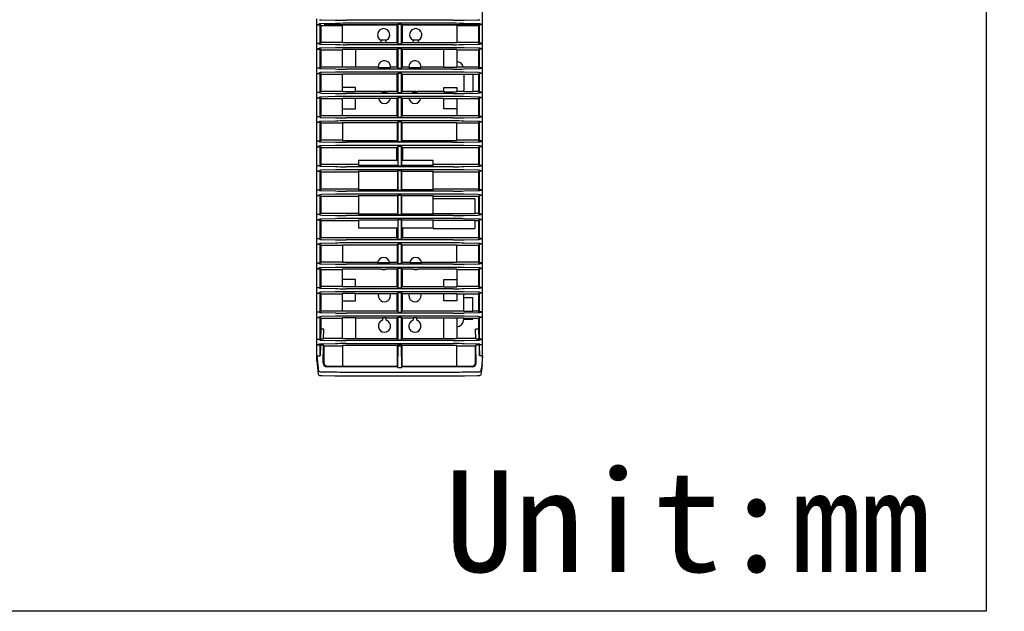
# Model space of a CAD drawing. Header units: millimetres. Extents: x 27 to 414, y 27 to 296.
# Tile 10 of 12: x 221 to 414, y 27 to 143. Entities that reach past the tile are written whole.
import ezdxf

# ---------------------------------------------------------------- set-up
doc = ezdxf.new("R2010")
doc.units = ezdxf.units.MM
doc.header["$LTSCALE"] = 23.1
doc.layers.get('0').update_dxf_attribs({"linetype": 'CONTINUOUS'})
doc.layers.add('00_COMPONENTS', color=7, linetype='CONTINUOUS')
doc.styles.get("Standard").update_dxf_attribs({"font": 'simfang.ttf'})

msp = doc.modelspace()

# ---------------------------------------------------------------- linework, layer by layer
msp.add_lwpolyline([(27.461, 296.312), (410.878, 296.312), (410.878, 27.057), (27.461, 27.057)], close=True)
at = {"layer": '00_COMPONENTS', "color": 7}
for p, q in [((311.892, 76.325), (311.892, 252.899)), ((279.372, 76.325), (279.372, 143.612)), ((280.299, 143.405), (282.993, 143.335)), ((306.149, 143.312), (285.114, 143.312)), ((308.27, 143.335), (310.965, 143.405)), ((279.372, 142.446), (279.865, 142.594)), ((279.372, 142.446), (279.972, 142.446)), ((280.155, 142.309), (279.972, 142.446)), ((279.972, 138.777), (279.972, 142.446)), ((280.155, 142.309), (284.382, 142.309)), ((280.155, 142.309), (280.155, 138.915)), ((282.993, 142.689), (280.299, 142.618)), ((295.239, 142.446), (280.761, 142.446)), ((280.761, 142.412), (280.761, 142.446)), ((295.239, 142.412), (280.761, 142.412)), ((295.13, 142.337), (284.382, 142.337)), ((284.382, 138.886), (284.382, 142.337)), ((306.149, 142.712), (285.114, 142.712)), ((295.205, 142.412), (295.13, 142.337)), ((295.13, 138.886), (295.13, 142.337)), ((295.332, 142.539), (295.239, 142.446)), ((295.239, 142.446), (295.239, 142.412)), ((295.332, 142.539), (295.932, 142.539)), ((295.332, 138.685), (295.332, 142.539)), ((295.932, 142.539), (296.024, 142.446)), ((295.932, 142.539), (295.932, 138.685)), ((311.172, 142.446), (296.024, 142.446)), ((296.024, 142.446), (296.024, 142.412)), ((311.172, 142.412), (296.024, 142.412)), ((296.059, 142.412), (296.133, 142.337)), ((306.882, 142.337), (296.133, 142.337)), ((296.133, 142.337), (296.133, 138.886)), ((306.882, 142.337), (306.882, 138.886)), ((306.882, 142.309), (311.108, 142.309)), ((310.965, 142.618), (308.27, 142.689)), ((311.108, 142.309), (311.292, 142.446)), ((311.108, 142.309), (311.108, 138.915)), ((311.172, 142.446), (311.172, 142.412)), ((311.892, 142.446), (311.292, 142.446)), ((311.292, 138.777), (311.292, 142.446)), ((311.892, 142.446), (311.399, 142.594)), ((293.007, 139.383), (291.957, 139.383)), ((291.957, 139.383), (291.957, 138.843)), ((293.007, 138.843), (293.007, 139.383)), ((299.307, 139.383), (298.257, 139.383)), ((298.257, 139.383), (298.257, 138.843)), ((299.307, 138.843), (299.307, 139.383)), ((279.372, 138.777), (279.972, 138.777)), ((279.865, 138.63), (279.372, 138.777)), ((279.372, 137.646), (279.865, 137.794)), ((279.372, 137.646), (279.972, 137.646)), ((280.155, 138.915), (279.972, 138.777)), ((280.155, 137.509), (279.972, 137.646)), ((279.972, 133.977), (279.972, 137.646)), ((284.382, 138.915), (280.155, 138.915)), ((280.155, 137.509), (284.382, 137.509)), ((280.155, 137.509), (280.155, 134.115)), ((280.299, 138.605), (282.993, 138.535)), ((282.993, 137.889), (280.299, 137.818)), ((291.957, 138.886), (284.382, 138.886)), ((286.932, 137.557), (284.382, 137.557)), ((284.382, 134.066), (284.382, 137.557)), ((306.149, 138.512), (285.114, 138.512)), ((306.149, 137.912), (285.114, 137.912)), ((286.932, 137.557), (286.932, 134.066)), ((295.13, 137.537), (286.932, 137.537)), ((293.007, 138.843), (291.957, 138.843)), ((295.13, 138.886), (293.007, 138.886)), ((295.332, 138.685), (295.13, 138.886)), ((295.332, 137.739), (295.13, 137.537)), ((295.13, 134.086), (295.13, 137.537)), ((295.332, 138.685), (295.932, 138.685)), ((295.332, 137.739), (295.932, 137.739)), ((295.332, 133.885), (295.332, 137.739)), ((295.932, 138.685), (296.133, 138.886)), ((295.932, 137.739), (296.133, 137.537)), ((295.932, 137.739), (295.932, 133.885)), ((298.257, 138.886), (296.133, 138.886)), ((304.332, 137.537), (296.133, 137.537)), ((296.133, 137.537), (296.133, 134.086)), ((299.307, 138.843), (298.257, 138.843)), ((306.882, 138.886), (299.307, 138.886)), ((306.882, 137.557), (304.332, 137.557)), ((304.332, 134.066), (304.332, 137.557)), ((311.108, 138.915), (306.882, 138.915)), ((306.882, 137.557), (306.882, 134.066)), ((306.882, 137.509), (311.108, 137.509)), ((308.27, 138.535), (310.965, 138.605)), ((310.965, 137.818), (308.27, 137.889)), ((311.108, 138.915), (311.292, 138.777)), ((311.108, 137.509), (311.292, 137.646)), ((311.108, 137.509), (311.108, 134.115)), ((311.892, 138.777), (311.292, 138.777)), ((311.892, 137.646), (311.292, 137.646)), ((311.292, 133.977), (311.292, 137.646)), ((311.399, 138.63), (311.892, 138.777)), ((311.892, 137.646), (311.399, 137.794)), ((279.372, 133.977), (279.972, 133.977)), ((279.865, 133.83), (279.372, 133.977)), ((280.155, 134.115), (279.972, 133.977)), ((284.382, 134.115), (280.155, 134.115)), ((280.299, 133.805), (282.993, 133.735)), ((286.932, 134.066), (284.382, 134.066)), ((306.149, 133.712), (285.114, 133.712)), ((291.434, 134.086), (286.932, 134.086)), ((291.433, 134.194), (291.438, 134.043)), ((291.438, 134.043), (293.826, 134.043)), ((295.13, 134.086), (293.829, 134.086)), ((295.332, 133.885), (295.13, 134.086)), ((295.332, 133.885), (295.932, 133.885)), ((295.932, 133.885), (296.133, 134.086)), ((297.434, 134.086), (296.133, 134.086)), ((297.433, 134.194), (297.438, 134.043)), ((297.438, 134.043), (299.826, 134.043)), ((304.332, 134.086), (299.829, 134.086)), ((304.332, 134.066), (306.882, 134.066)), ((308.184, 134.086), (306.882, 134.086)), ((311.108, 134.115), (308.177, 134.115)), ((308.27, 133.735), (310.965, 133.805)), ((311.108, 134.115), (311.292, 133.977)), ((311.892, 133.977), (311.292, 133.977)), ((311.399, 133.83), (311.892, 133.977)), ((279.372, 132.846), (279.865, 132.994)), ((279.372, 132.846), (279.972, 132.846)), ((280.155, 132.709), (279.972, 132.846)), ((279.972, 129.177), (279.972, 132.846)), ((280.155, 132.709), (284.382, 132.709)), ((280.155, 132.709), (280.155, 129.315)), ((282.993, 133.089), (280.299, 133.018)), ((295.13, 132.737), (284.382, 132.737)), ((284.382, 129.266), (284.382, 132.737)), ((306.149, 133.112), (285.114, 133.112)), ((295.332, 132.939), (295.13, 132.737)), ((295.13, 129.286), (295.13, 132.737)), ((295.332, 132.939), (295.932, 132.939)), ((295.332, 129.085), (295.332, 132.939)), ((295.932, 132.939), (296.133, 132.737)), ((295.932, 132.939), (295.932, 129.085)), ((296.133, 132.737), (308.232, 132.737)), ((296.133, 132.737), (296.133, 129.286)), ((308.232, 132.737), (308.232, 129.512)), ((308.232, 132.722), (310.032, 132.722)), ((310.965, 133.018), (308.27, 133.089)), ((310.032, 132.722), (310.032, 129.301)), ((310.032, 132.709), (311.108, 132.709)), ((311.108, 132.709), (311.292, 132.846)), ((311.108, 132.709), (311.108, 129.315)), ((311.892, 132.846), (311.292, 132.846)), ((311.292, 129.177), (311.292, 132.846)), ((311.892, 132.846), (311.399, 132.994)), ((286.932, 130.112), (284.382, 130.112)), ((286.932, 129.266), (286.932, 130.112)), ((304.332, 130.112), (306.882, 130.112)), ((304.332, 129.266), (304.332, 130.112)), ((306.882, 130.112), (306.882, 129.266)), ((279.372, 129.177), (279.972, 129.177)), ((279.865, 129.03), (279.372, 129.177)), ((279.372, 128.046), (279.865, 128.194)), ((279.372, 128.046), (279.972, 128.046)), ((280.155, 129.315), (279.972, 129.177)), ((280.155, 127.909), (279.972, 128.046)), ((279.972, 124.377), (279.972, 128.046)), ((284.382, 129.315), (280.155, 129.315)), ((280.155, 127.909), (284.382, 127.909)), ((280.155, 127.909), (280.155, 124.515)), ((280.299, 129.005), (282.993, 128.935)), ((282.993, 128.289), (280.299, 128.218)), ((286.932, 129.266), (284.382, 129.266)), ((286.932, 127.957), (284.382, 127.957)), ((284.382, 124.486), (284.382, 127.957)), ((306.149, 128.912), (285.114, 128.912)), ((306.149, 128.312), (285.114, 128.312)), ((292.212, 129.286), (286.932, 129.286)), ((286.932, 125.912), (286.932, 127.957)), ((291.453, 127.937), (286.932, 127.937)), ((291.445, 127.981), (293.818, 127.981)), ((292.111, 129.243), (293.152, 129.243)), ((295.13, 129.286), (293.051, 129.286)), ((295.13, 127.937), (293.811, 127.937)), ((295.332, 129.085), (295.13, 129.286)), ((295.332, 128.139), (295.13, 127.937)), ((295.13, 124.486), (295.13, 127.937)), ((295.332, 129.085), (295.932, 129.085)), ((295.332, 128.139), (295.932, 128.139)), ((295.332, 124.285), (295.332, 128.139)), ((295.932, 129.085), (296.133, 129.286)), ((295.932, 128.139), (296.133, 127.937)), ((295.932, 128.139), (295.932, 124.285)), ((298.212, 129.286), (296.133, 129.286)), ((297.453, 127.937), (296.133, 127.937)), ((296.133, 127.937), (296.133, 124.486)), ((297.445, 127.981), (299.818, 127.981)), ((298.111, 129.243), (299.152, 129.243)), ((304.332, 129.286), (299.051, 129.286)), ((304.332, 127.937), (299.811, 127.937)), ((304.332, 129.266), (306.882, 129.266)), ((304.332, 127.957), (306.882, 127.957)), ((304.332, 125.912), (304.332, 127.957)), ((308.215, 129.286), (306.882, 129.286)), ((306.882, 127.957), (306.882, 124.486)), ((306.882, 127.909), (311.108, 127.909)), ((308.217, 129.301), (310.032, 129.301)), ((308.27, 128.935), (310.965, 129.005)), ((310.965, 128.218), (308.27, 128.289)), ((311.108, 129.315), (310.032, 129.315)), ((311.108, 129.315), (311.292, 129.177)), ((311.108, 127.909), (311.292, 128.046)), ((311.108, 127.909), (311.108, 124.515)), ((311.892, 129.177), (311.292, 129.177)), ((311.892, 128.046), (311.292, 128.046)), ((311.292, 124.377), (311.292, 128.046)), ((311.399, 129.03), (311.892, 129.177)), ((311.892, 128.046), (311.399, 128.194)), ((284.382, 125.912), (286.932, 125.912)), ((306.882, 125.912), (304.332, 125.912)), ((279.372, 124.377), (279.972, 124.377)), ((279.865, 124.23), (279.372, 124.377)), ((280.155, 124.515), (279.972, 124.377)), ((284.382, 124.515), (280.155, 124.515)), ((280.299, 124.205), (282.993, 124.135)), ((295.13, 124.486), (284.382, 124.486)), ((306.149, 124.112), (285.114, 124.112)), ((295.332, 124.285), (295.13, 124.486)), ((295.332, 124.285), (295.932, 124.285)), ((295.932, 124.285), (296.133, 124.486)), ((306.882, 124.486), (296.133, 124.486)), ((311.108, 124.515), (306.882, 124.515)), ((308.27, 124.135), (310.965, 124.205)), ((311.108, 124.515), (311.292, 124.377)), ((311.892, 124.377), (311.292, 124.377)), ((311.399, 124.23), (311.892, 124.377)), ((279.372, 123.246), (279.865, 123.394)), ((279.372, 123.246), (279.972, 123.246)), ((280.155, 123.109), (279.972, 123.246)), ((279.972, 119.577), (279.972, 123.246)), ((280.155, 123.109), (284.382, 123.109)), ((280.155, 123.109), (280.155, 119.715)), ((282.993, 123.489), (280.299, 123.418)), ((295.13, 123.137), (284.382, 123.137)), ((284.382, 123.137), (284.382, 119.686)), ((306.149, 123.512), (285.114, 123.512)), ((295.332, 123.339), (295.13, 123.137)), ((295.13, 123.137), (295.13, 119.686)), ((295.332, 123.339), (295.932, 123.339)), ((295.332, 119.485), (295.332, 123.339)), ((295.932, 123.339), (296.133, 123.137)), ((295.932, 123.339), (295.932, 119.485)), ((306.882, 123.137), (296.133, 123.137)), ((296.133, 119.686), (296.133, 123.137)), ((306.882, 119.686), (306.882, 123.137)), ((306.882, 123.109), (311.108, 123.109)), ((310.965, 123.418), (308.27, 123.489)), ((311.108, 123.109), (311.292, 123.246)), ((311.108, 123.109), (311.108, 119.715)), ((311.892, 123.246), (311.292, 123.246)), ((311.292, 119.577), (311.292, 123.246)), ((311.892, 123.246), (311.399, 123.394)), ((279.372, 119.577), (279.972, 119.577)), ((279.865, 119.43), (279.372, 119.577)), ((279.372, 118.446), (279.865, 118.594)), ((279.372, 118.446), (279.972, 118.446)), ((280.155, 119.715), (279.972, 119.577)), ((280.155, 118.309), (279.972, 118.446)), ((279.972, 114.777), (279.972, 118.446)), ((284.382, 119.715), (280.155, 119.715)), ((280.155, 118.309), (295.102, 118.309)), ((280.155, 118.309), (280.155, 114.915)), ((280.299, 119.405), (282.993, 119.335)), ((282.993, 118.689), (280.299, 118.618)), ((284.382, 119.686), (295.13, 119.686)), ((306.149, 119.312), (285.114, 119.312)), ((306.149, 118.712), (285.114, 118.712)), ((295.332, 118.539), (295.102, 118.309)), ((295.102, 115.712), (295.102, 118.309)), ((295.332, 119.485), (295.13, 119.686)), ((295.332, 119.485), (295.932, 119.485)), ((295.332, 118.539), (295.932, 118.539)), ((295.332, 114.685), (295.332, 118.539)), ((295.932, 119.485), (296.133, 119.686)), ((295.932, 118.539), (296.162, 118.309)), ((295.932, 118.539), (295.932, 114.685)), ((296.133, 119.686), (306.882, 119.686)), ((296.162, 118.309), (311.108, 118.309)), ((296.162, 118.309), (296.162, 115.712)), ((311.108, 119.715), (306.882, 119.715)), ((308.27, 119.335), (310.965, 119.405)), ((310.965, 118.618), (308.27, 118.689)), ((311.108, 119.715), (311.292, 119.577)), ((311.108, 118.309), (311.292, 118.446)), ((311.108, 118.309), (311.108, 114.915)), ((311.892, 119.577), (311.292, 119.577)), ((311.892, 118.446), (311.292, 118.446)), ((311.292, 114.777), (311.292, 118.446)), ((311.399, 119.43), (311.892, 119.577)), ((311.892, 118.446), (311.399, 118.594)), ((279.372, 114.777), (279.972, 114.777)), ((279.865, 114.63), (279.372, 114.777)), ((280.155, 114.915), (279.972, 114.777)), ((287.532, 114.915), (280.155, 114.915)), ((280.299, 114.605), (282.993, 114.535)), ((306.149, 114.512), (285.114, 114.512)), ((295.239, 115.712), (287.532, 115.712)), ((287.532, 115.712), (287.532, 114.777)), ((295.239, 114.777), (287.532, 114.777)), ((295.239, 115.712), (295.239, 114.777)), ((295.332, 114.685), (295.239, 114.777)), ((295.332, 114.685), (295.932, 114.685)), ((295.932, 114.685), (296.024, 114.777)), ((302.232, 115.712), (296.024, 115.712)), ((296.024, 114.777), (296.024, 115.712)), ((302.232, 114.777), (296.024, 114.777)), ((302.232, 114.777), (302.232, 115.712)), ((311.108, 114.915), (302.232, 114.915)), ((308.27, 114.535), (310.965, 114.605)), ((311.108, 114.915), (311.292, 114.777)), ((311.892, 114.777), (311.292, 114.777)), ((311.399, 114.63), (311.892, 114.777)), ((279.372, 113.646), (279.865, 113.794)), ((279.372, 113.646), (279.972, 113.646)), ((280.155, 113.509), (279.972, 113.646)), ((279.972, 109.977), (279.972, 113.646)), ((280.155, 113.509), (287.532, 113.509)), ((280.155, 113.509), (280.155, 110.115)), ((282.993, 113.889), (280.299, 113.818)), ((306.149, 113.912), (285.114, 113.912)), ((287.532, 113.646), (295.239, 113.646)), ((287.532, 113.646), (287.532, 109.977)), ((295.332, 113.739), (295.239, 113.646)), ((295.239, 109.977), (295.239, 113.646)), ((295.332, 113.739), (295.932, 113.739)), ((295.332, 109.885), (295.332, 113.739)), ((295.932, 113.739), (296.024, 113.646)), ((295.932, 113.739), (295.932, 109.885)), ((296.024, 113.646), (302.232, 113.646)), ((296.024, 109.977), (296.024, 113.646)), ((302.232, 109.977), (302.232, 113.646)), ((302.232, 113.509), (311.108, 113.509)), ((310.965, 113.818), (308.27, 113.889)), ((311.108, 113.509), (311.292, 113.646)), ((311.108, 113.509), (311.108, 110.115)), ((311.892, 113.646), (311.292, 113.646)), ((311.292, 109.977), (311.292, 113.646)), ((311.892, 113.646), (311.399, 113.794)), ((279.372, 109.977), (279.972, 109.977)), ((279.865, 109.83), (279.372, 109.977)), ((279.372, 108.846), (279.865, 108.994)), ((279.372, 108.846), (279.972, 108.846)), ((280.155, 110.115), (279.972, 109.977)), ((280.155, 108.709), (279.972, 108.846)), ((279.972, 105.177), (279.972, 108.846)), ((287.532, 110.115), (280.155, 110.115)), ((280.155, 108.709), (287.532, 108.709)), ((280.155, 108.709), (280.155, 105.315)), ((280.299, 109.805), (282.993, 109.735)), ((282.993, 109.089), (280.299, 109.018)), ((306.149, 109.712), (285.114, 109.712)), ((306.149, 109.112), (285.114, 109.112)), ((295.239, 109.977), (287.532, 109.977)), ((287.532, 108.846), (295.239, 108.846)), ((287.532, 108.846), (287.532, 105.177)), ((295.332, 109.885), (295.239, 109.977)), ((295.332, 108.939), (295.239, 108.846)), ((295.239, 105.177), (295.239, 108.846)), ((295.332, 109.885), (295.932, 109.885)), ((295.332, 108.939), (295.932, 108.939)), ((295.332, 105.085), (295.332, 108.939)), ((295.932, 109.885), (296.024, 109.977)), ((295.932, 108.939), (296.024, 108.846)), ((295.932, 108.939), (295.932, 105.085)), ((302.232, 109.977), (296.024, 109.977)), ((296.024, 108.846), (302.232, 108.846)), ((296.024, 105.177), (296.024, 108.846)), ((311.108, 110.115), (302.232, 110.115)), ((302.232, 105.177), (302.232, 108.846)), ((302.232, 108.709), (311.108, 108.709)), ((308.27, 109.735), (310.965, 109.805)), ((310.965, 109.018), (308.27, 109.089)), ((311.108, 110.115), (311.292, 109.977)), ((311.108, 108.709), (311.292, 108.846)), ((311.108, 108.709), (311.108, 105.315)), ((311.892, 109.977), (311.292, 109.977)), ((311.892, 108.846), (311.292, 108.846)), ((311.292, 105.177), (311.292, 108.846)), ((311.399, 109.83), (311.892, 109.977)), ((311.892, 108.846), (311.399, 108.994)), ((310.422, 108.212), (302.232, 108.212)), ((310.422, 108.212), (310.422, 105.256)), ((279.372, 105.177), (279.972, 105.177)), ((279.865, 105.03), (279.372, 105.177)), ((280.155, 105.315), (279.972, 105.177)), ((287.532, 105.315), (280.155, 105.315)), ((280.299, 105.005), (282.993, 104.935)), ((306.149, 104.912), (285.114, 104.912)), ((295.239, 105.177), (287.532, 105.177)), ((295.332, 105.085), (295.239, 105.177)), ((295.332, 105.085), (295.932, 105.085)), ((295.932, 105.085), (296.024, 105.177)), ((302.232, 105.177), (296.024, 105.177)), ((310.422, 105.256), (302.232, 105.256)), ((308.27, 104.935), (310.965, 105.005)), ((311.108, 105.315), (310.422, 105.315)), ((311.108, 105.315), (311.292, 105.177)), ((311.892, 105.177), (311.292, 105.177)), ((311.399, 105.03), (311.892, 105.177)), ((279.372, 104.046), (279.865, 104.194)), ((279.372, 104.046), (279.972, 104.046)), ((280.155, 103.909), (279.972, 104.046)), ((279.972, 100.377), (279.972, 104.046)), ((280.155, 103.909), (287.532, 103.909)), ((280.155, 103.909), (280.155, 100.515)), ((282.993, 104.289), (280.299, 104.218)), ((306.149, 104.312), (285.114, 104.312)), ((287.532, 104.046), (295.239, 104.046)), ((287.532, 104.046), (287.532, 102.512)), ((295.332, 104.139), (295.239, 104.046)), ((295.239, 104.046), (295.239, 102.512)), ((295.332, 104.139), (295.932, 104.139)), ((295.332, 100.285), (295.332, 104.139)), ((295.932, 104.139), (296.024, 104.046)), ((295.932, 104.139), (295.932, 100.285)), ((296.024, 104.046), (302.232, 104.046)), ((296.024, 102.512), (296.024, 104.046)), ((302.232, 102.362), (302.232, 104.046)), ((302.232, 103.968), (310.422, 103.968)), ((310.965, 104.218), (308.27, 104.289)), ((310.422, 103.968), (310.422, 102.362)), ((310.422, 103.909), (311.108, 103.909)), ((311.108, 103.909), (311.292, 104.046)), ((311.108, 103.909), (311.108, 100.515)), ((311.892, 104.046), (311.292, 104.046)), ((311.292, 100.377), (311.292, 104.046)), ((311.892, 104.046), (311.399, 104.194)), ((287.532, 102.512), (295.239, 102.512)), ((295.102, 100.515), (295.102, 102.512)), ((296.024, 102.512), (302.232, 102.512)), ((296.162, 102.512), (296.162, 100.515)), ((302.232, 102.362), (310.422, 102.362)), ((279.372, 100.377), (279.972, 100.377)), ((279.865, 100.23), (279.372, 100.377)), ((279.372, 99.246), (279.865, 99.394)), ((279.372, 99.246), (279.972, 99.246)), ((280.155, 100.515), (279.972, 100.377)), ((280.155, 99.109), (279.972, 99.246)), ((279.972, 95.577), (279.972, 99.246)), ((295.102, 100.515), (280.155, 100.515)), ((280.155, 99.109), (284.382, 99.109)), ((280.155, 99.109), (280.155, 95.715)), ((280.299, 100.205), (282.993, 100.135)), ((282.993, 99.489), (280.299, 99.418)), ((284.382, 99.137), (295.13, 99.137)), ((284.382, 99.137), (284.382, 95.686)), ((306.149, 100.112), (285.114, 100.112)), ((306.149, 99.512), (285.114, 99.512)), ((295.332, 100.285), (295.102, 100.515)), ((295.332, 99.339), (295.13, 99.137)), ((295.13, 99.137), (295.13, 95.686)), ((295.332, 100.285), (295.932, 100.285)), ((295.332, 99.339), (295.932, 99.339)), ((295.332, 95.485), (295.332, 99.339)), ((295.932, 100.285), (296.162, 100.515)), ((295.932, 99.339), (296.133, 99.137)), ((295.932, 99.339), (295.932, 95.485)), ((296.133, 99.137), (306.882, 99.137)), ((296.133, 95.686), (296.133, 99.137)), ((311.108, 100.515), (296.162, 100.515)), ((306.882, 95.686), (306.882, 99.137)), ((306.882, 99.109), (311.108, 99.109)), ((308.27, 100.135), (310.965, 100.205)), ((310.965, 99.418), (308.27, 99.489)), ((311.108, 100.515), (311.292, 100.377)), ((311.108, 99.109), (311.292, 99.246)), ((311.108, 99.109), (311.108, 95.715)), ((311.892, 100.377), (311.292, 100.377)), ((311.892, 99.246), (311.292, 99.246)), ((311.292, 95.577), (311.292, 99.246)), ((311.399, 100.23), (311.892, 100.377)), ((311.892, 99.246), (311.399, 99.394)), ((279.372, 95.577), (279.972, 95.577)), ((279.865, 95.43), (279.372, 95.577)), ((280.155, 95.715), (279.972, 95.577)), ((284.382, 95.715), (280.155, 95.715)), ((280.299, 95.405), (282.993, 95.335)), ((291.303, 95.686), (284.382, 95.686)), ((306.149, 95.312), (285.114, 95.312)), ((291.299, 95.666), (293.664, 95.666)), ((295.13, 95.686), (293.661, 95.686)), ((295.332, 95.485), (295.13, 95.686)), ((295.332, 95.485), (295.932, 95.485)), ((295.932, 95.485), (296.133, 95.686)), ((297.603, 95.686), (296.133, 95.686)), ((297.599, 95.666), (299.964, 95.666)), ((306.882, 95.686), (299.961, 95.686)), ((311.108, 95.715), (306.882, 95.715)), ((308.27, 95.335), (310.965, 95.405)), ((311.108, 95.715), (311.292, 95.577)), ((311.892, 95.577), (311.292, 95.577)), ((311.399, 95.43), (311.892, 95.577)), ((279.372, 94.446), (279.865, 94.594)), ((279.372, 94.446), (279.972, 94.446)), ((280.155, 94.309), (279.972, 94.446)), ((279.972, 90.777), (279.972, 94.446)), ((280.155, 94.309), (284.382, 94.309)), ((280.155, 94.309), (280.155, 90.915)), ((282.993, 94.689), (280.299, 94.618)), ((292.013, 94.337), (284.382, 94.337)), ((284.382, 90.866), (284.382, 94.337)), ((306.149, 94.712), (285.114, 94.712)), ((292.013, 94.357), (292.95, 94.357)), ((295.13, 94.337), (292.95, 94.337)), ((295.332, 94.539), (295.13, 94.337)), ((295.13, 90.886), (295.13, 94.337)), ((295.332, 94.539), (295.932, 94.539)), ((295.332, 90.685), (295.332, 94.539)), ((295.932, 94.539), (296.133, 94.337)), ((295.932, 94.539), (295.932, 90.685)), ((298.313, 94.337), (296.133, 94.337)), ((296.133, 94.337), (296.133, 90.886)), ((298.313, 94.357), (299.25, 94.357)), ((306.882, 94.337), (299.25, 94.337)), ((306.882, 94.337), (306.882, 90.866)), ((306.882, 94.309), (311.108, 94.309)), ((310.965, 94.618), (308.27, 94.689)), ((311.108, 94.309), (311.292, 94.446)), ((311.108, 94.309), (311.108, 90.915)), ((311.892, 94.446), (311.292, 94.446)), ((311.292, 90.777), (311.292, 94.446)), ((311.892, 94.446), (311.399, 94.594)), ((286.932, 92.312), (284.382, 92.312)), ((286.932, 90.866), (286.932, 92.312)), ((304.332, 92.312), (306.882, 92.312)), ((304.332, 90.866), (304.332, 92.312)), ((279.372, 90.777), (279.972, 90.777)), ((279.865, 90.63), (279.372, 90.777)), ((279.372, 89.646), (279.865, 89.794)), ((279.372, 89.646), (279.972, 89.646)), ((280.155, 90.915), (279.972, 90.777)), ((280.155, 89.509), (279.972, 89.646)), ((279.972, 85.977), (279.972, 89.646)), ((284.382, 90.915), (280.155, 90.915)), ((280.155, 89.509), (284.382, 89.509)), ((280.155, 89.509), (280.155, 86.115)), ((280.299, 90.605), (282.993, 90.535)), ((282.993, 89.889), (280.299, 89.818)), ((286.932, 90.866), (284.382, 90.866)), ((286.932, 89.557), (284.382, 89.557)), ((284.382, 86.086), (284.382, 89.557)), ((306.149, 90.512), (285.114, 90.512)), ((306.149, 89.912), (285.114, 89.912)), ((295.13, 90.886), (286.932, 90.886)), ((286.932, 88.112), (286.932, 89.557)), ((291.492, 89.537), (286.932, 89.537)), ((291.507, 89.581), (293.756, 89.581)), ((295.13, 89.537), (293.771, 89.537)), ((295.332, 90.685), (295.13, 90.886)), ((295.332, 89.739), (295.13, 89.537)), ((295.13, 86.086), (295.13, 89.537)), ((295.332, 90.685), (295.932, 90.685)), ((295.332, 89.739), (295.932, 89.739)), ((295.332, 85.885), (295.332, 89.739)), ((295.932, 90.685), (296.133, 90.886)), ((295.932, 89.739), (296.133, 89.537)), ((295.932, 89.739), (295.932, 85.885)), ((304.332, 90.886), (296.133, 90.886)), ((297.492, 89.537), (296.133, 89.537)), ((296.133, 89.537), (296.133, 86.086)), ((297.507, 89.581), (299.756, 89.581)), ((304.332, 89.537), (299.771, 89.537)), ((304.332, 90.866), (306.882, 90.866)), ((304.332, 89.557), (306.882, 89.557)), ((304.332, 88.112), (304.332, 89.557)), ((311.108, 90.915), (306.882, 90.915)), ((306.882, 89.557), (306.882, 88.112)), ((306.882, 89.537), (308.232, 89.537)), ((308.232, 86.086), (308.232, 89.537)), ((308.232, 89.509), (311.108, 89.509)), ((308.27, 90.535), (310.965, 90.605)), ((310.965, 89.818), (308.27, 89.889)), ((311.108, 90.915), (311.292, 90.777)), ((311.108, 89.509), (311.292, 89.646)), ((311.108, 89.509), (311.108, 86.115)), ((311.892, 90.777), (311.292, 90.777)), ((311.892, 89.646), (311.292, 89.646)), ((311.292, 85.977), (311.292, 89.646)), ((311.399, 90.63), (311.892, 90.777)), ((311.892, 89.646), (311.399, 89.794)), ((284.382, 88.112), (286.932, 88.112)), ((306.882, 88.112), (304.332, 88.112)), ((310.032, 88.712), (308.232, 88.712)), ((310.032, 86.101), (310.032, 88.712)), ((279.372, 85.977), (279.972, 85.977)), ((279.865, 85.83), (279.372, 85.977)), ((280.155, 86.115), (279.972, 85.977)), ((284.382, 86.115), (280.155, 86.115)), ((280.299, 85.805), (282.993, 85.735)), ((295.13, 86.086), (284.382, 86.086)), ((306.149, 85.712), (285.114, 85.712)), ((295.332, 85.885), (295.13, 86.086)), ((295.332, 85.885), (295.932, 85.885)), ((295.932, 85.885), (296.133, 86.086)), ((308.232, 86.086), (296.133, 86.086)), ((308.232, 86.101), (310.032, 86.101)), ((308.27, 85.735), (310.965, 85.805)), ((311.108, 86.115), (310.032, 86.115)), ((311.108, 86.115), (311.292, 85.977)), ((311.892, 85.977), (311.292, 85.977)), ((311.399, 85.83), (311.892, 85.977)), ((279.372, 84.846), (279.865, 84.994)), ((279.372, 84.846), (279.972, 84.846)), ((280.155, 84.709), (279.972, 84.846)), ((279.972, 80.577), (279.972, 84.846)), ((280.155, 84.709), (284.382, 84.709)), ((280.155, 84.709), (280.155, 82.55)), ((282.993, 85.089), (280.299, 85.018)), ((286.932, 84.757), (284.382, 84.757)), ((284.382, 80.666), (284.382, 84.757)), ((306.149, 85.112), (285.114, 85.112)), ((286.932, 84.757), (286.932, 80.666)), ((292.257, 84.737), (286.932, 84.737)), ((293.007, 84.781), (292.257, 84.781)), ((292.257, 84.781), (292.257, 84.302)), ((293.007, 84.302), (293.007, 84.781)), ((295.13, 84.737), (293.007, 84.737)), ((295.332, 84.939), (295.13, 84.737)), ((295.13, 80.686), (295.13, 84.737)), ((295.332, 84.939), (295.932, 84.939)), ((295.332, 80.485), (295.332, 84.939)), ((295.932, 84.939), (296.133, 84.737)), ((295.932, 84.939), (295.932, 80.485)), ((298.257, 84.737), (296.133, 84.737)), ((296.133, 84.737), (296.133, 80.686)), ((299.007, 84.781), (298.257, 84.781)), ((298.257, 84.781), (298.257, 84.302)), ((299.007, 84.302), (299.007, 84.781)), ((304.332, 84.737), (299.007, 84.737)), ((304.332, 84.757), (306.882, 84.757)), ((304.332, 80.666), (304.332, 84.757)), ((306.882, 84.757), (306.882, 80.666)), ((308.232, 84.737), (306.882, 84.737)), ((308.232, 84.737), (308.232, 84.512)), ((308.232, 84.722), (310.032, 84.722)), ((308.232, 84.512), (310.032, 84.512)), ((310.965, 85.018), (308.27, 85.089)), ((310.032, 84.512), (310.032, 84.722)), ((310.032, 84.709), (311.108, 84.709)), ((311.108, 84.709), (311.292, 84.846)), ((311.108, 84.709), (311.108, 82.55)), ((311.892, 84.846), (311.292, 84.846)), ((311.292, 80.577), (311.292, 84.846)), ((311.892, 84.846), (311.399, 84.994)), ((280.155, 82.55), (280.089, 80.665)), ((280.701, 82.55), (280.155, 82.55)), ((280.668, 80.665), (280.701, 82.55)), ((311.108, 82.55), (310.563, 82.55)), ((310.596, 80.665), (310.563, 82.55)), ((311.108, 82.55), (311.174, 80.665)), ((279.372, 80.577), (279.972, 80.577)), ((279.865, 80.43), (279.372, 80.577)), ((279.865, 79.594), (279.372, 79.446)), ((279.372, 79.446), (279.972, 79.446)), ((280.089, 80.665), (279.972, 80.577)), ((280.045, 79.391), (279.972, 79.446)), ((279.972, 77.3), (279.972, 79.446)), ((280.045, 79.391), (279.972, 77.3)), ((280.646, 79.391), (280.045, 79.391)), ((280.089, 80.665), (280.668, 80.665)), ((280.299, 80.405), (282.993, 80.335)), ((282.993, 79.689), (280.299, 79.618)), ((280.585, 75.915), (280.646, 79.391)), ((280.701, 79.309), (280.646, 79.391)), ((284.382, 80.715), (280.701, 80.715)), ((286.932, 80.666), (284.382, 80.666)), ((295.13, 79.337), (284.382, 79.337)), ((284.382, 79.337), (284.382, 75.262)), ((306.149, 80.312), (285.114, 80.312)), ((285.114, 79.712), (306.149, 79.712)), ((295.13, 80.686), (286.932, 80.686)), ((295.332, 80.485), (295.13, 80.686)), ((295.332, 79.539), (295.13, 79.337)), ((295.13, 79.337), (295.13, 75.262)), ((295.332, 80.485), (295.932, 80.485)), ((295.332, 79.539), (295.932, 79.539)), ((295.332, 79.262), (295.332, 79.539)), ((295.932, 80.485), (296.133, 80.686)), ((295.932, 79.539), (296.133, 79.337)), ((295.932, 79.539), (295.932, 79.262)), ((304.332, 80.686), (296.133, 80.686)), ((306.882, 79.337), (296.133, 79.337)), ((296.133, 75.262), (296.133, 79.337)), ((306.882, 80.666), (304.332, 80.666)), ((310.563, 80.715), (306.882, 80.715)), ((306.882, 75.262), (306.882, 79.337)), ((308.27, 80.335), (310.965, 80.405)), ((310.965, 79.618), (308.27, 79.689)), ((310.563, 79.309), (310.618, 79.391)), ((310.596, 80.665), (311.174, 80.665)), ((311.219, 79.391), (310.618, 79.391)), ((310.679, 75.915), (310.618, 79.391)), ((311.174, 80.665), (311.292, 80.577)), ((311.219, 79.391), (311.292, 79.446)), ((311.219, 79.391), (311.292, 77.3)), ((311.892, 80.577), (311.292, 80.577)), ((311.892, 79.446), (311.292, 79.446)), ((311.292, 77.3), (311.292, 79.446)), ((311.399, 80.43), (311.892, 80.577)), ((311.399, 79.594), (311.892, 79.446)), ((280.701, 79.309), (284.382, 79.309)), ((280.701, 79.309), (280.701, 76.031)), ((295.299, 75.021), (295.332, 79.262)), ((295.332, 79.262), (295.932, 79.262)), ((295.932, 79.262), (295.965, 75.021)), ((306.882, 79.309), (310.563, 79.309)), ((310.563, 76.031), (310.563, 79.309)), ((279.372, 77.3), (279.972, 77.3)), ((279.372, 77.3), (279.585, 74.863)), ((279.421, 75.674), (279.539, 74.332)), ((311.892, 77.3), (311.292, 77.3)), ((311.892, 77.3), (311.679, 74.863)), ((311.842, 75.674), (311.725, 74.332)), ((279.876, 74.198), (279.715, 74.23)), ((280.31, 74.182), (282.878, 74.137)), ((295.295, 75.152), (281.321, 75.152)), ((281.451, 75.281), (284.382, 75.281)), ((284.382, 75.262), (295.13, 75.262)), ((285, 74.122), (306.264, 74.122)), ((295.295, 75.152), (295.13, 75.262)), ((295.968, 75.152), (296.133, 75.262)), ((309.942, 75.152), (295.968, 75.152)), ((296.133, 75.262), (306.882, 75.262)), ((306.882, 75.281), (309.813, 75.281)), ((308.385, 74.137), (310.954, 74.182)), ((311.388, 74.198), (311.548, 74.23)), ((279.714, 73.481), (279.876, 73.448)), ((280.31, 73.432), (282.878, 73.387)), ((285, 73.372), (306.264, 73.372)), ((308.385, 73.387), (310.954, 73.432)), ((311.549, 73.481), (311.388, 73.448))]:
    msp.add_line(p, q, dxfattribs=at)
for centre, radius, start, end in [((292.482, 140.462), 1.2, 295.94448, 244.05552), ((298.782, 140.462), 1.2, 295.94448, 244.05552), ((292.632, 134.162), 1.2, 354.31462, 178.45329), ((298.632, 134.162), 1.2, 354.31462, 178.45329), ((306.732, 133.712), 1.5, 14.45099, 84.26083), ((292.632, 128.162), 1.2, 188.68107, 351.31893), ((292.632, 128.162), 1.2, 64.28113, 115.71887), ((298.632, 128.162), 1.2, 188.68107, 351.31893), ((298.632, 128.162), 1.2, 64.28113, 115.71887), ((306.732, 129.512), 1.5, 351.3471, 360), ((292.482, 95.462), 1.2, 9.82117, 170.17883), ((298.782, 95.462), 1.2, 9.82117, 170.17883), ((292.482, 95.462), 1.2, 247.01008, 292.98992), ((298.782, 95.462), 1.2, 247.01008, 292.98992), ((292.632, 89.162), 1.2, 159.56981, 20.43019), ((298.632, 89.162), 1.2, 159.56981, 20.43019), ((292.632, 83.162), 1.2, 108.20996, 71.79004), ((298.632, 83.162), 1.2, 108.20996, 71.79004), ((306.732, 84.512), 1.5, 275.73917, 360)]:
    msp.add_arc(centre, radius, start, end, dxfattribs=at)
for centre, major_axis, ratio, start_param, end_param in [((281.359, 143.433), (1.5, 0), 0.0261859, -3.0543262, -2.3561945), ((285.114, 143.39), (3, 0), 0.0261859, -2.3561945, -1.5707963), ((306.149, 143.39), (3, 0), 0.0261859, -1.5707963, -0.7853982), ((309.904, 143.433), (1.5, 0), 0.0261859, -0.7853982, -0.0872665), ((281.359, 142.59), (1.5, 0), 0.0261859, 2.3561945, 3.0543262), ((285.114, 142.633), (3, 0), 0.0261859, 1.5707963, 2.3561945), ((306.149, 142.633), (3, 0), 0.0261859, 0.7853982, 1.5707963), ((309.904, 142.59), (1.5, 0), 0.0261859, 0.0872665, 0.7853982), ((281.359, 138.633), (1.5, 0), 0.0261859, -3.0543262, -2.3561945), ((281.359, 137.79), (1.5, 0), 0.0261859, 2.3561945, 3.0543262), ((285.114, 138.59), (3, 0), 0.0261859, -2.3561945, -1.5707963), ((285.114, 137.833), (3, 0), 0.0261859, 1.5707963, 2.3561945), ((306.149, 138.59), (3, 0), 0.0261859, -1.5707963, -0.7853982), ((306.149, 137.833), (3, 0), 0.0261859, 0.7853982, 1.5707963), ((309.904, 138.633), (1.5, 0), 0.0261859, -0.7853982, -0.0872665), ((309.904, 137.79), (1.5, 0), 0.0261859, 0.0872665, 0.7853982), ((281.359, 133.833), (1.5, 0), 0.0261859, -3.0543262, -2.3561945), ((285.114, 133.79), (3, 0), 0.0261859, -2.3561945, -1.5707963), ((306.149, 133.79), (3, 0), 0.0261859, -1.5707963, -0.7853982), ((309.904, 133.833), (1.5, 0), 0.0261859, -0.7853982, -0.0872665), ((281.359, 132.99), (1.5, 0), 0.0261859, 2.3561945, 3.0543262), ((285.114, 133.033), (3, 0), 0.0261859, 1.5707963, 2.3561945), ((306.149, 133.033), (3, 0), 0.0261859, 0.7853982, 1.5707963), ((309.904, 132.99), (1.5, 0), 0.0261859, 0.0872665, 0.7853982), ((281.359, 129.033), (1.5, 0), 0.0261859, -3.0543262, -2.3561945), ((281.359, 128.19), (1.5, 0), 0.0261859, 2.3561945, 3.0543262), ((285.114, 128.99), (3, 0), 0.0261859, -2.3561945, -1.5707963), ((285.114, 128.233), (3, 0), 0.0261859, 1.5707963, 2.3561945), ((306.149, 128.99), (3, 0), 0.0261859, -1.5707963, -0.7853982), ((306.149, 128.233), (3, 0), 0.0261859, 0.7853982, 1.5707963), ((309.904, 129.033), (1.5, 0), 0.0261859, -0.7853982, -0.0872665), ((309.904, 128.19), (1.5, 0), 0.0261859, 0.0872665, 0.7853982), ((281.359, 124.233), (1.5, 0), 0.0261859, -3.0543262, -2.3561945), ((285.114, 124.19), (3, 0), 0.0261859, -2.3561945, -1.5707963), ((306.149, 124.19), (3, 0), 0.0261859, -1.5707963, -0.7853982), ((309.904, 124.233), (1.5, 0), 0.0261859, -0.7853982, -0.0872665), ((281.359, 123.39), (1.5, 0), 0.0261859, 2.3561945, 3.0543262), ((285.114, 123.433), (3, 0), 0.0261859, 1.5707963, 2.3561945), ((306.149, 123.433), (3, 0), 0.0261859, 0.7853982, 1.5707963), ((309.904, 123.39), (1.5, 0), 0.0261859, 0.0872665, 0.7853982), ((281.359, 119.433), (1.5, 0), 0.0261859, -3.0543262, -2.3561945), ((281.359, 118.59), (1.5, 0), 0.0261859, 2.3561945, 3.0543262), ((285.114, 119.39), (3, 0), 0.0261859, -2.3561945, -1.5707963), ((285.114, 118.633), (3, 0), 0.0261859, 1.5707963, 2.3561945), ((306.149, 119.39), (3, 0), 0.0261859, -1.5707963, -0.7853982), ((306.149, 118.633), (3, 0), 0.0261859, 0.7853982, 1.5707963), ((309.904, 119.433), (1.5, 0), 0.0261859, -0.7853982, -0.0872665), ((309.904, 118.59), (1.5, 0), 0.0261859, 0.0872665, 0.7853982), ((281.359, 114.633), (1.5, 0), 0.0261859, -3.0543262, -2.3561945), ((285.114, 114.59), (3, 0), 0.0261859, -2.3561945, -1.5707963), ((306.149, 114.59), (3, 0), 0.0261859, -1.5707963, -0.7853982), ((309.904, 114.633), (1.5, 0), 0.0261859, -0.7853982, -0.0872665), ((281.359, 113.79), (1.5, 0), 0.0261859, 2.3561945, 3.0543262), ((285.114, 113.833), (3, 0), 0.0261859, 1.5707963, 2.3561945), ((306.149, 113.833), (3, 0), 0.0261859, 0.7853982, 1.5707963), ((309.904, 113.79), (1.5, 0), 0.0261859, 0.0872665, 0.7853982), ((281.359, 109.833), (1.5, 0), 0.0261859, -3.0543262, -2.3561945), ((281.359, 108.99), (1.5, 0), 0.0261859, 2.3561945, 3.0543262), ((285.114, 109.79), (3, 0), 0.0261859, -2.3561945, -1.5707963), ((285.114, 109.033), (3, 0), 0.0261859, 1.5707963, 2.3561945), ((306.149, 109.79), (3, 0), 0.0261859, -1.5707963, -0.7853982), ((306.149, 109.033), (3, 0), 0.0261859, 0.7853982, 1.5707963), ((309.904, 109.833), (1.5, 0), 0.0261859, -0.7853982, -0.0872665), ((309.904, 108.99), (1.5, 0), 0.0261859, 0.0872665, 0.7853982), ((281.359, 105.033), (1.5, 0), 0.0261859, -3.0543262, -2.3561945), ((285.114, 104.99), (3, 0), 0.0261859, -2.3561945, -1.5707963), ((306.149, 104.99), (3, 0), 0.0261859, -1.5707963, -0.7853982), ((309.904, 105.033), (1.5, 0), 0.0261859, -0.7853982, -0.0872665), ((281.359, 104.19), (1.5, 0), 0.0261859, 2.3561945, 3.0543262), ((285.114, 104.233), (3, 0), 0.0261859, 1.5707963, 2.3561945), ((306.149, 104.233), (3, 0), 0.0261859, 0.7853982, 1.5707963), ((309.904, 104.19), (1.5, 0), 0.0261859, 0.0872665, 0.7853982), ((281.359, 100.233), (1.5, 0), 0.0261859, -3.0543262, -2.3561945), ((281.359, 99.39), (1.5, 0), 0.0261859, 2.3561945, 3.0543262), ((285.114, 100.19), (3, 0), 0.0261859, -2.3561945, -1.5707963), ((285.114, 99.433), (3, 0), 0.0261859, 1.5707963, 2.3561945), ((306.149, 100.19), (3, 0), 0.0261859, -1.5707963, -0.7853982), ((306.149, 99.433), (3, 0), 0.0261859, 0.7853982, 1.5707963), ((309.904, 100.233), (1.5, 0), 0.0261859, -0.7853982, -0.0872665), ((309.904, 99.39), (1.5, 0), 0.0261859, 0.0872665, 0.7853982), ((281.359, 95.433), (1.5, 0), 0.0261859, -3.0543262, -2.3561945), ((285.114, 95.39), (3, 0), 0.0261859, -2.3561945, -1.5707963), ((306.149, 95.39), (3, 0), 0.0261859, -1.5707963, -0.7853982), ((309.904, 95.433), (1.5, 0), 0.0261859, -0.7853982, -0.0872665), ((281.359, 94.59), (1.5, 0), 0.0261859, 2.3561945, 3.0543262), ((285.114, 94.633), (3, 0), 0.0261859, 1.5707963, 2.3561945), ((306.149, 94.633), (3, 0), 0.0261859, 0.7853982, 1.5707963), ((309.904, 94.59), (1.5, 0), 0.0261859, 0.0872665, 0.7853982), ((281.359, 90.633), (1.5, 0), 0.0261859, -3.0543262, -2.3561945), ((281.359, 89.79), (1.5, 0), 0.0261859, 2.3561945, 3.0543262), ((285.114, 90.59), (3, 0), 0.0261859, -2.3561945, -1.5707963), ((285.114, 89.833), (3, 0), 0.0261859, 1.5707963, 2.3561945), ((306.149, 90.59), (3, 0), 0.0261859, -1.5707963, -0.7853982), ((306.149, 89.833), (3, 0), 0.0261859, 0.7853982, 1.5707963), ((309.904, 90.633), (1.5, 0), 0.0261859, -0.7853982, -0.0872665), ((309.904, 89.79), (1.5, 0), 0.0261859, 0.0872665, 0.7853982), ((281.359, 85.833), (1.5, 0), 0.0261859, -3.0543262, -2.3561945), ((285.114, 85.79), (3, 0), 0.0261859, -2.3561945, -1.5707963), ((306.149, 85.79), (3, 0), 0.0261859, -1.5707963, -0.7853982), ((309.904, 85.833), (1.5, 0), 0.0261859, -0.7853982, -0.0872665), ((281.359, 84.99), (1.5, 0), 0.0261859, 2.3561945, 3.0543262), ((285.114, 85.033), (3, 0), 0.0261859, 1.5707963, 2.3561945), ((306.149, 85.033), (3, 0), 0.0261859, 0.7853982, 1.5707963), ((309.904, 84.99), (1.5, 0), 0.0261859, 0.0872665, 0.7853982), ((281.359, 80.433), (1.5, 0), 0.0261859, -3.0543262, -2.3561945), ((281.359, 79.59), (1.5, 0), 0.0261859, 2.3561945, 3.0543262), ((285.114, 80.39), (3, 0), 0.0261859, -2.3561945, -1.5707963), ((285.114, 79.633), (3, 0), 0.0261859, 1.5707963, 2.3561945), ((306.149, 80.39), (3, 0), 0.0261859, -1.5707963, -0.7853982), ((306.149, 79.633), (3, 0), 0.0261859, 0.7853982, 1.5707963), ((309.904, 80.433), (1.5, 0), 0.0261859, -0.7853982, -0.0872665), ((309.904, 79.59), (1.5, 0), 0.0261859, 0.0872665, 0.7853982), ((281.335, 75.915), (0.299, 0.705), 0.9751956, -4.3196138, -2.749122), ((281.451, 76.031), (0.53, 0.53), 0.9996955, 2.3563468, 3.9268385), ((309.813, 76.031), (-0.53, 0.53), 0.9996955, 2.3563468, 3.9268385), ((309.928, 75.915), (-0.299, 0.705), 0.9751956, -3.5340633, -1.9635716), ((279.719, 76.39), (0, 2.91), 0.0874887, -3.9269908, -3.1590459), ((279.719, 76.39), (0, 2.16), 0.0874887, -3.9269908, -3.1590459), ((281.37, 74.201), (1.5, 0), 0.0174551, -3.0543262, -2.3561945), ((285, 74.174), (3, 0), 0.0174551, -2.3561945, -1.5707963), ((306.264, 74.174), (3, 0), 0.0174551, -1.5707963, -0.7853982), ((309.893, 74.201), (1.5, 0), 0.0174551, -0.7853982, -0.0872665), ((311.545, 76.39), (0, 2.16), 0.0874887, -3.1241394, -2.3561945), ((311.545, 76.39), (0, 2.91), 0.0874887, 3.1590459, 3.9269908), ((281.37, 73.451), (1.5, 0), 0.0174551, -3.0543262, -2.3561945), ((285, 73.424), (3, 0), 0.0174551, -2.3561945, -1.5707963), ((306.264, 73.424), (3, 0), 0.0174551, -1.5707963, -0.7853982), ((309.893, 73.451), (1.5, 0), 0.0174551, -0.7853982, -0.0872665)]:
    msp.add_ellipse(centre, major_axis=major_axis, ratio=ratio, start_param=start_param, end_param=end_param, dxfattribs=at)
for points, knots in [([(279.372, 76.323), (279.373, 76.21), (279.396, 75.994), (279.412, 75.778), (279.421, 75.674)], [0, 0, 0, 0, 0.5198963, 1, 1, 1, 1]), ([(311.842, 75.674), (311.851, 75.778), (311.868, 75.994), (311.89, 76.21), (311.892, 76.323)], [0, 0, 0, 0, 0.4801037, 1, 1, 1, 1])]:
    msp.add_open_spline(points, degree=3, knots=knots, dxfattribs=at)
msp.add_open_spline([(295.299, 75.024), (295.41, 75.024), (295.632, 75.018), (295.854, 75.024), (295.965, 75.024)], degree=3, dxfattribs=at)

# ---------------------------------------------------------------- texts
at = {"insert": (304.546, 54.801), "char_height": 20, "attachment_point": 1}
msp.add_mtext('Unit:mm', dxfattribs=at)

doc.saveas('drawing.dxf')
